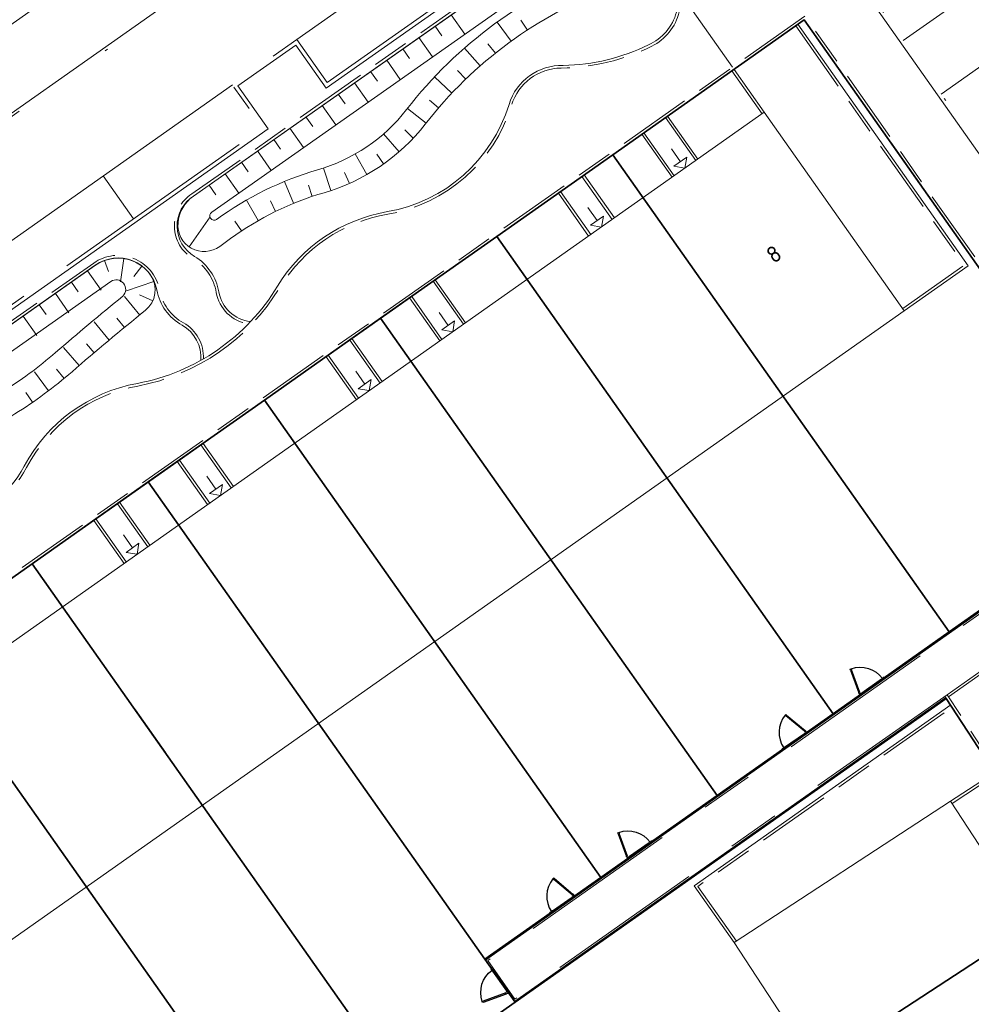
# Model space of a CAD drawing. Header units: metres. Extents: x 150385 to 171486, y 478588 to 485023.
# Tile 131 of 256: x 151078 to 151114, y 483943 to 483980. Entities that reach past the tile are written whole.
import ezdxf
from ezdxf.lldxf.tags import DXFTag

# ---------------------------------------------------------------- set-up
doc = ezdxf.new("R2010")
doc.units = ezdxf.units.M
for name, pattern in [('Dash', [6.35, 3.175, -3.175]), ('KAD', [12, 5, -1, 2, -1, 2, -1]), ('VH-GELEIDEBAND', [6, 2, -2, 0, -2]), ('VH-OPSLUITBAND_100X200', [16, 8, -2, 4, -2]), ('VH-OPSLUITBAND_120X250', [26, 16, -4, 2, -4]), ('VH-OPSLUITBAND_60X200', [12, 6, -2, 2, -2])]:
    doc.linetypes.add(name, pattern=pattern)
for name, color, linetype, lineweight, true_color in [('B-WE-KG-GRENS_PERCEEL-GV', 150, 'KG-PERCEEL', 30, 0x007fff), ('N-GV-GR-ERFAFSCHEIDING_RASTERHEKWERK_HEDERA-G', 7, 'GR-HAAG1', 35, 0x3c602f), ('N-WE-GW-GRONDWERKLIJN-G', 7, 'Continuous', 30, 0x4d4d4d)]:
    doc.layers.add(name, color=color, linetype=linetype, lineweight=lineweight, true_color=true_color)
for name, color, linetype, lineweight in [('N-PV-BR -WONINGNUMMERING-T25', 7, 'Continuous', 25), ('N-PV-OG-BEBOUWING_ENTREE-S', 7, 'Continuous', 18), ('N-PV-OG-KADASTRAAL_BEBOUWING-G', 7, 'Continuous', 35), ('N-WE-IE-TERREINAFSCHEIDING_POORT-S', 5, 'Continuous', 25), ('N-WE-VH-KANTOPSLUITING_ACHTERKANTBAND-G', 7, 'Continuous', 5), ('N-WE-VH-KANTOPSLUITING_GELEIDEBAND-ANTRACIET_40_120X250-G', 7, 'VH-GELEIDEBAND', 35), ('N-WE-VH-KANTOPSLUITING_OPSLUITBAND-ANTRACIET_100X200-G', 7, 'VH-OPSLUITBAND_100X200', 35), ('N-WE-VH-KANTOPSLUITING_OPSLUITBAND-ANTRACIET_120X250-G', 7, 'VH-OPSLUITBAND_120X250', 35), ('N-WE-VH-KANTOPSLUITING_OPSLUITBAND_60X200-G', 7, 'VH-OPSLUITBAND_60X200', 35), ('N-WE-VH-MATERIAALGRENS-G', 7, 'Continuous', 9), ('N-XX-KG-GRENS_PERCEEL-G', 252, 'KAD', 15)]:
    doc.layers.add(name, color=color, linetype=linetype, lineweight=lineweight)
doc.styles.add('NLCS-ISO', font='NLCS-ISO.ttf')
doc.styles.get("Standard").update_dxf_attribs({"font": 'NLCS-ISO.ttf'})
doc.linetypes.add('GR-HAAG1', pattern='A,6,[176,NLCS.SHX,S=0.125,R=0,X=0,Y=0],-2', length=8)
tags = doc.linetypes.add('KG-PERCEEL', pattern='A,5.5,-2,["P",Standard,S=1.8,R=0,X=-0.5,Y=-0.9],-2,5.5,-2,[5,NLCS.shx,S=0.75,R=0,X=0,Y=0],-2', length=19).pattern_tags.tags
tags[6] = DXFTag(74, 10)

# ---------------------------------------------------------------- blocks, each defined once
blk = doc.blocks.new('A$C89842213')
at = {"color": 251, "linetype": 'Dash', "true_color": 0x636466}
for p, q in [((1.057, 0.082), (0.819, 0.97)), ((0.858, 0.981), (1.096, 0.092))]:
    blk.add_line(p, q, dxfattribs=at)
at = {"color": 251, "true_color": 0x636466}
for p, q in [((0.09, 0.02), (1.01, 0.02)), ((1.01, -0.02), (0.09, -0.02))]:
    blk.add_line(p, q, dxfattribs=at)
for points in [[(0.809, 1.009), (0.819, 0.97), (0.858, 0.981), (0.847, 1.019)], [(0.05, -0.02), (0.09, -0.02), (0.09, 0.02), (0.05, 0.02)], [(1.01, -0.02), (1.05, -0.02), (1.05, 0.02), (1.01, 0.02)], [(1.057, 0.082), (1.068, 0.043), (1.106, 0.053), (1.096, 0.092)]]:
    blk.add_lwpolyline(points, close=True, dxfattribs=at)
for centre in [(0, 0), (1.1, 0)]:
    blk.add_circle(centre, 0.03, dxfattribs=at)
blk.add_arc((1.096, 0.003), 1.046, 105.9562, 179.0677, dxfattribs=at)

msp = doc.modelspace()

# ---------------------------------------------------------------- linework, layer by layer
at = {"layer": 'B-WE-KG-GRENS_PERCEEL-GV', "flags": 128}
for points in [[(151067.763, 483911.909), (151062.639, 483919.188), (151080.296, 483931.629), (151079.145, 483933.263), (151066.354, 483951.412), (151073.63, 483956.534), (151078.045, 483959.647), (151082.454, 483962.756), (151086.871, 483965.865), (151091.281, 483968.979), (151095.698, 483972.087), (151100.111, 483975.197), (151107.389, 483980.323), (151120.177, 483962.181), (151112.903, 483957.053), (151108.487, 483953.942), (151104.074, 483950.831), (151099.659, 483947.717), (151095.245, 483944.611), (151096.398, 483942.979), (151112.781, 483954.521), (151117.696, 483946.999), (151120.651, 483942.481), (151123.609, 483937.959), (151126.566, 483933.441), (151129.516, 483928.921), (151134.371, 483921.496), (151113.259, 483906.622), (151107.67, 483914.557), (151104.519, 483919.029), (151101.444, 483923.393), (151098.291, 483927.865), (151095.671, 483931.58), (151094.043, 483930.428), (151097.15, 483926.013), (151100.263, 483921.602), (151103.374, 483917.187), (151106.481, 483912.771), (151111.628, 483905.475), (151085.346, 483886.956), (151080.202, 483894.259), (151077.093, 483898.668), (151073.985, 483903.084), (151070.876, 483907.496)], [(151067.763, 483911.909), (151062.639, 483919.188), (151087.568, 483936.753), (151086.418, 483938.391), (151079.145, 483933.263), (151066.354, 483951.412), (151073.63, 483956.534), (151078.045, 483959.647), (151082.454, 483962.756), (151086.871, 483965.865), (151091.281, 483968.979), (151095.698, 483972.087), (151100.111, 483975.197), (151107.389, 483980.323), (151120.177, 483962.181), (151112.903, 483957.053), (151108.487, 483953.942), (151104.074, 483950.831), (151099.659, 483947.717), (151095.245, 483944.611), (151096.398, 483942.979), (151112.781, 483954.521), (151117.696, 483946.999), (151120.651, 483942.481), (151123.609, 483937.959), (151126.566, 483933.441), (151129.516, 483928.921), (151134.371, 483921.496), (151113.259, 483906.622), (151107.67, 483914.557), (151104.519, 483919.029), (151101.444, 483923.393), (151098.291, 483927.865), (151095.671, 483931.58), (151094.043, 483930.428), (151097.15, 483926.013), (151100.263, 483921.602), (151103.374, 483917.187), (151106.481, 483912.771), (151111.628, 483905.475), (151085.346, 483886.956), (151080.202, 483894.259), (151077.093, 483898.668), (151073.985, 483903.084), (151070.876, 483907.496)], [(151067.763, 483911.909), (151062.639, 483919.188), (151080.296, 483931.629), (151079.145, 483933.263), (151066.354, 483951.412), (151073.63, 483956.534), (151078.045, 483959.647), (151082.454, 483962.756), (151086.871, 483965.865), (151091.281, 483968.979), (151095.698, 483972.087), (151100.111, 483975.197), (151107.389, 483980.323), (151120.177, 483962.181), (151112.903, 483957.053), (151108.487, 483953.942), (151104.074, 483950.831), (151099.659, 483947.717), (151095.245, 483944.611), (151096.398, 483942.979), (151112.781, 483954.521), (151117.696, 483946.999), (151120.651, 483942.481), (151123.609, 483937.959), (151126.566, 483933.441), (151129.516, 483928.921), (151134.371, 483921.496), (151113.259, 483906.622), (151107.67, 483914.557), (151104.519, 483919.029), (151101.444, 483923.393), (151098.291, 483927.865), (151095.671, 483931.58), (151094.043, 483930.428), (151097.15, 483926.013), (151100.263, 483921.602), (151103.374, 483917.187), (151106.481, 483912.771), (151111.628, 483905.475), (151085.346, 483886.956), (151080.202, 483894.259), (151077.093, 483898.668), (151073.985, 483903.084), (151070.876, 483907.496)], [(151067.763, 483911.909), (151062.639, 483919.188), (151080.296, 483931.629), (151079.145, 483933.263), (151066.354, 483951.412), (151073.63, 483956.534), (151078.045, 483959.647), (151082.454, 483962.756), (151086.871, 483965.865), (151091.281, 483968.979), (151095.698, 483972.087), (151100.111, 483975.197), (151107.389, 483980.323), (151120.177, 483962.181), (151112.903, 483957.053), (151108.487, 483953.942), (151104.074, 483950.831), (151099.659, 483947.717), (151095.245, 483944.611), (151096.398, 483942.979), (151112.781, 483954.521), (151117.696, 483946.999), (151120.651, 483942.481), (151123.609, 483937.959), (151126.566, 483933.441), (151129.516, 483928.921), (151134.371, 483921.496), (151113.259, 483906.622), (151107.67, 483914.557), (151104.519, 483919.029), (151101.444, 483923.393), (151098.291, 483927.865), (151095.671, 483931.58), (151094.043, 483930.428), (151097.15, 483926.013), (151100.263, 483921.602), (151103.374, 483917.187), (151106.481, 483912.771), (151111.628, 483905.475), (151085.346, 483886.956), (151080.202, 483894.259), (151077.093, 483898.668), (151073.985, 483903.084), (151070.876, 483907.496)], [(151067.763, 483911.909), (151062.639, 483919.188), (151087.568, 483936.753), (151086.418, 483938.391), (151079.145, 483933.263), (151066.354, 483951.412), (151073.63, 483956.534), (151078.045, 483959.647), (151082.454, 483962.756), (151086.871, 483965.865), (151091.281, 483968.979), (151095.698, 483972.087), (151100.111, 483975.197), (151107.389, 483980.323), (151120.177, 483962.181), (151112.903, 483957.053), (151108.487, 483953.942), (151104.074, 483950.831), (151099.659, 483947.717), (151095.245, 483944.611), (151096.398, 483942.979), (151112.781, 483954.521), (151117.696, 483946.999), (151120.651, 483942.481), (151123.609, 483937.959), (151126.566, 483933.441), (151129.516, 483928.921), (151134.371, 483921.496), (151113.259, 483906.622), (151107.67, 483914.557), (151104.519, 483919.029), (151101.444, 483923.393), (151098.291, 483927.865), (151095.671, 483931.58), (151094.043, 483930.428), (151097.15, 483926.013), (151100.263, 483921.602), (151103.374, 483917.187), (151106.481, 483912.771), (151111.628, 483905.475), (151085.346, 483886.956), (151080.202, 483894.259), (151077.093, 483898.668), (151073.985, 483903.084), (151070.876, 483907.496)], [(151107.389, 483980.323), (151100.111, 483975.197), (151112.903, 483957.053), (151120.177, 483962.181)], [(151107.389, 483980.323), (151100.111, 483975.197), (151112.903, 483957.053), (151120.177, 483962.181)], [(151107.389, 483980.323), (151100.111, 483975.197), (151112.903, 483957.053), (151120.177, 483962.181)], [(151107.389, 483980.323), (151100.111, 483975.197), (151112.903, 483957.053), (151120.177, 483962.181)], [(151107.389, 483980.323), (151100.111, 483975.197), (151112.903, 483957.053), (151120.177, 483962.181)], [(151100.111, 483975.197), (151095.698, 483972.087), (151108.487, 483953.942), (151112.903, 483957.053)], [(151100.111, 483975.197), (151095.698, 483972.087), (151108.487, 483953.942), (151112.903, 483957.053)], [(151100.111, 483975.197), (151095.698, 483972.087), (151108.487, 483953.942), (151112.903, 483957.053)], [(151100.111, 483975.197), (151095.698, 483972.087), (151108.487, 483953.942), (151112.903, 483957.053)], [(151100.111, 483975.197), (151095.698, 483972.087), (151108.487, 483953.942), (151112.903, 483957.053)], [(151095.698, 483972.087), (151091.281, 483968.979), (151104.074, 483950.831), (151108.487, 483953.942)], [(151095.698, 483972.087), (151091.281, 483968.979), (151104.074, 483950.831), (151108.487, 483953.942)], [(151095.698, 483972.087), (151091.281, 483968.979), (151104.074, 483950.831), (151108.487, 483953.942)], [(151095.698, 483972.087), (151091.281, 483968.979), (151104.074, 483950.831), (151108.487, 483953.942)], [(151095.698, 483972.087), (151091.281, 483968.979), (151104.074, 483950.831), (151108.487, 483953.942)], [(151091.281, 483968.979), (151086.871, 483965.865), (151099.659, 483947.717), (151104.074, 483950.831)], [(151091.281, 483968.979), (151086.871, 483965.865), (151099.659, 483947.717), (151104.074, 483950.831)], [(151091.281, 483968.979), (151086.871, 483965.865), (151099.659, 483947.717), (151104.074, 483950.831)], [(151091.281, 483968.979), (151086.871, 483965.865), (151099.659, 483947.717), (151104.074, 483950.831)], [(151091.281, 483968.979), (151086.871, 483965.865), (151099.659, 483947.717), (151104.074, 483950.831)], [(151086.871, 483965.865), (151082.454, 483962.756), (151095.245, 483944.611), (151099.659, 483947.717)], [(151086.871, 483965.865), (151082.454, 483962.756), (151095.245, 483944.611), (151099.659, 483947.717)], [(151086.871, 483965.865), (151082.454, 483962.756), (151095.245, 483944.611), (151099.659, 483947.717)], [(151086.871, 483965.865), (151082.454, 483962.756), (151095.245, 483944.611), (151099.659, 483947.717)], [(151086.871, 483965.865), (151082.454, 483962.756), (151095.245, 483944.611), (151099.659, 483947.717)], [(151082.454, 483962.756), (151078.045, 483959.647), (151091.982, 483939.866), (151096.398, 483942.979), (151095.245, 483944.611)], [(151082.454, 483962.756), (151078.045, 483959.647), (151091.982, 483939.866), (151096.398, 483942.979), (151095.245, 483944.611)], [(151082.454, 483962.756), (151078.045, 483959.647), (151091.982, 483939.866), (151096.398, 483942.979), (151095.245, 483944.611)], [(151082.454, 483962.756), (151078.045, 483959.647), (151091.982, 483939.866), (151096.398, 483942.979), (151095.245, 483944.611)], [(151082.454, 483962.756), (151078.045, 483959.647), (151091.982, 483939.866), (151096.398, 483942.979), (151095.245, 483944.611)], [(151078.045, 483959.647), (151073.63, 483956.534), (151086.418, 483938.391), (151087.568, 483936.753), (151090.555, 483938.853), (151091.982, 483939.866)], [(151078.045, 483959.647), (151073.63, 483956.534), (151086.418, 483938.391), (151087.568, 483936.753), (151090.555, 483938.853), (151091.982, 483939.866)], [(151078.045, 483959.647), (151073.63, 483956.534), (151086.418, 483938.391), (151087.568, 483936.753), (151090.555, 483938.853), (151091.982, 483939.866)], [(151078.045, 483959.647), (151073.63, 483956.534), (151086.418, 483938.391), (151087.568, 483936.753), (151090.555, 483938.853), (151091.982, 483939.866)], [(151078.045, 483959.647), (151073.63, 483956.534), (151086.418, 483938.391), (151087.568, 483936.753), (151090.555, 483938.853), (151091.982, 483939.866)], [(151073.63, 483956.534), (151066.354, 483951.412), (151079.145, 483933.263), (151086.418, 483938.391)], [(151073.63, 483956.534), (151066.354, 483951.412), (151079.145, 483933.263), (151086.418, 483938.391)], [(151073.63, 483956.534), (151066.354, 483951.412), (151079.145, 483933.263), (151086.418, 483938.391)], [(151073.63, 483956.534), (151066.354, 483951.412), (151079.145, 483933.263), (151086.418, 483938.391)], [(151073.63, 483956.534), (151066.354, 483951.412), (151079.145, 483933.263), (151086.418, 483938.391)], [(151117.696, 483946.999), (151112.781, 483954.521), (151096.398, 483942.979), (151091.982, 483939.866), (151090.555, 483938.853), (151095.22, 483932.223), (151096.856, 483933.381)], [(151117.696, 483946.999), (151112.781, 483954.521), (151096.398, 483942.979), (151091.982, 483939.866), (151090.555, 483938.853), (151095.22, 483932.223), (151096.856, 483933.381)], [(151117.696, 483946.999), (151112.781, 483954.521), (151096.398, 483942.979), (151091.982, 483939.866), (151090.555, 483938.853), (151095.22, 483932.223), (151096.856, 483933.381)], [(151117.696, 483946.999), (151112.781, 483954.521), (151096.398, 483942.979), (151091.982, 483939.866), (151090.555, 483938.853), (151095.22, 483932.223), (151096.856, 483933.381)], [(151117.696, 483946.999), (151112.781, 483954.521), (151096.398, 483942.979), (151091.982, 483939.866), (151090.555, 483938.853), (151095.22, 483932.223), (151096.856, 483933.381)], [(151095.22, 483932.223), (151095.671, 483931.58), (151098.291, 483927.865), (151120.651, 483942.481), (151117.696, 483946.999), (151096.856, 483933.381)], [(151095.22, 483932.223), (151095.671, 483931.58), (151098.291, 483927.865), (151120.651, 483942.481), (151117.696, 483946.999), (151096.856, 483933.381)], [(151095.22, 483932.223), (151095.671, 483931.58), (151098.291, 483927.865), (151120.651, 483942.481), (151117.696, 483946.999), (151096.856, 483933.381)], [(151095.22, 483932.223), (151095.671, 483931.58), (151098.291, 483927.865), (151120.651, 483942.481), (151117.696, 483946.999), (151096.856, 483933.381)], [(151095.22, 483932.223), (151095.671, 483931.58), (151098.291, 483927.865), (151120.651, 483942.481), (151117.696, 483946.999), (151096.856, 483933.381)]]:
    msp.add_lwpolyline(points, close=True, dxfattribs=at)
at = {"layer": 'N-GV-GR-ERFAFSCHEIDING_RASTERHEKWERK_HEDERA-G', "color": 7, "lineweight": 5, "ltscale": 0.5, "flags": 128}
for points in [[(151111.753, 483958.688), (151106.586, 483966.021)], [(151108.491, 483953.943), (151102.172, 483962.91)], [(151102.925, 483952.467), (151097.758, 483959.799)], [(151099.663, 483947.722), (151093.344, 483956.689)], [(151107.51, 483953.252), (151109.472, 483954.634)], [(151094.097, 483946.246), (151088.93, 483953.578)], [(151091.987, 483939.866), (151084.516, 483950.468)], [(151098.682, 483947.03), (151100.644, 483948.413)], [(151103.028, 483947.647), (151090.555, 483938.857), (151093.501, 483934.679)], [(151085.269, 483940.025), (151080.101, 483947.357)]]:
    msp.add_lwpolyline(points, dxfattribs=at)
at = {"layer": 'N-PV-OG-BEBOUWING_ENTREE-S', "color": 7, "lineweight": 5}
for p, q in [((151102.682, 483974.928), (151102.337, 483975.419)), ((151102.927, 483975.101), (151102.855, 483974.683)), ((151102.855, 483974.683), (151102.437, 483974.756)), ((151099.511, 483972.693), (151099.165, 483973.184)), ((151099.683, 483972.448), (151099.265, 483972.521)), ((151099.756, 483972.866), (151099.683, 483972.448)), ((151093.854, 483968.707), (151093.508, 483969.198)), ((151094.099, 483968.88), (151094.027, 483968.462)), ((151094.027, 483968.462), (151093.609, 483968.534)), ((151090.682, 483966.472), (151090.337, 483966.963)), ((151090.928, 483966.645), (151090.855, 483966.227)), ((151090.855, 483966.227), (151090.437, 483966.299)), ((151085.026, 483962.486), (151084.68, 483962.976)), ((151085.271, 483962.659), (151085.199, 483962.241)), ((151085.199, 483962.241), (151084.781, 483962.313)), ((151081.854, 483960.251), (151081.509, 483960.741)), ((151082.1, 483960.424), (151082.027, 483960.006)), ((151082.027, 483960.006), (151081.609, 483960.078))]:
    msp.add_line(p, q, dxfattribs=at)
at = {"layer": 'N-PV-OG-BEBOUWING_ENTREE-S', "color": 7, "lineweight": 5, "flags": 128}
for points in [[(151102.437, 483974.756), (151102.927, 483975.101)], [(151099.265, 483972.521), (151099.756, 483972.866)], [(151093.609, 483968.534), (151094.099, 483968.88)], [(151090.437, 483966.299), (151090.928, 483966.645)], [(151084.781, 483962.313), (151085.271, 483962.659)], [(151081.609, 483960.078), (151082.1, 483960.424)]]:
    msp.add_lwpolyline(points, dxfattribs=at)
at = {"layer": 'N-PV-OG-KADASTRAAL_BEBOUWING-G', "color": 7, "lineweight": 5}
for points in [[(151075.499, 483944.114), (151111.188, 483969.264), (151105.871, 483976.809), (151070.182, 483951.659)], [(151104.723, 483945.242), (151122.703, 483917.737), (151130.931, 483923.116), (151112.951, 483950.621)]]:
    msp.add_lwpolyline(points, close=True, dxfattribs=at)
at = {"layer": 'N-WE-GW-GRONDWERKLIJN-G', "color": 7, "lineweight": 5}
for p, q in [((151093.97, 483980.517), (151094.487, 483979.781)), ((151093.356, 483980.086), (151093.615, 483979.718)), ((151096.245, 483979.512), (151095.717, 483980.241)), ((151096.863, 483979.937), (151096.616, 483980.314)), ((151092.743, 483979.654), (151093.261, 483978.918)), ((151095.072, 483978.577), (151094.479, 483979.254)), ((151095.648, 483979.058), (151095.367, 483979.41)), ((151092.129, 483979.223), (151092.388, 483978.855)), ((151091.516, 483978.791), (151092.034, 483978.055)), ((151090.902, 483978.36), (151091.161, 483977.992)), ((151093.992, 483977.537), (151093.339, 483978.156)), ((151094.52, 483978.07), (151094.208, 483978.394)), ((151090.289, 483977.928), (151090.807, 483977.192)), ((151089.676, 483977.497), (151089.934, 483977.129)), ((151089.062, 483977.065), (151089.58, 483976.329)), ((151093.49, 483976.981), (151093.149, 483977.274)), ((151088.449, 483976.634), (151088.708, 483976.266)), ((151093.014, 483976.401), (151092.305, 483976.956)), ((151087.835, 483976.202), (151088.353, 483975.466)), ((151091.988, 483975.31), (151091.397, 483975.988)), ((151092.528, 483975.83), (151092.2, 483976.138)), ((151087.222, 483975.771), (151087.481, 483975.403)), ((151086.608, 483975.339), (151087.126, 483974.603)), ((151090.767, 483974.443), (151090.322, 483975.225)), ((151091.399, 483974.846), (151091.139, 483975.213)), ((151085.995, 483974.908), (151086.254, 483974.54)), ((151085.381, 483974.476), (151085.899, 483973.74)), ((151089.399, 483973.835), (151089.117, 483974.69)), ((151090.098, 483974.105), (151089.915, 483974.516)), ((151084.768, 483974.045), (151085.027, 483973.677)), ((151087.98, 483973.35), (151087.638, 483974.183)), ((151088.683, 483973.612), (151088.539, 483974.039)), ((151086.633, 483972.692), (151086.186, 483973.473)), ((151087.296, 483973.043), (151087.098, 483973.447)), ((151084.011, 483971.693), (151084.801, 483972.836)), ((151085.995, 483972.298), (151085.746, 483972.673)), ((151080.787, 483971.172), (151080.94, 483970.759)), ((151081.525, 483971.25), (151081.396, 483970.368)), ((151080.148, 483970.784), (151080.666, 483970.048)), ((151082.21, 483970.964), (151081.908, 483970.563)), ((151079.535, 483970.352), (151079.794, 483969.984)), ((151082.662, 483970.379), (151081.63, 483970.025)), ((151078.921, 483969.921), (151079.439, 483969.185)), ((151082.127, 483969.102), (151081.556, 483969.81)), ((151082.629, 483969.647), (151082.126, 483969.871)), ((151078.308, 483969.489), (151078.567, 483969.121)), ((151077.695, 483969.058), (151078.212, 483968.322)), ((151080.967, 483968.151), (151080.391, 483968.842)), ((151081.545, 483968.629), (151081.26, 483968.977)), ((151079.823, 483967.18), (151079.236, 483967.862)), ((151080.393, 483967.668), (151080.102, 483968.011)), ((151078.666, 483966.226), (151078.123, 483966.944)), ((151079.254, 483966.692), (151078.967, 483967.039)), ((151078.058, 483965.787), (151077.803, 483966.158))]:
    msp.add_line(p, q, dxfattribs=at)
at = {"layer": 'N-WE-GW-GRONDWERKLIJN-G', "color": 7, "lineweight": 5, "flags": 128}
for points in [[(151100.044, 483981.548, 0.138894), (151092.983, 483976.361, -0.158157), (151089.137, 483973.754, 0.087133), (151085.581, 483972.01, 0.001384), (151085.173, 483971.711, -0.645972), (151083.584, 483972.604, -0.220696), (151084.172, 483973.625), (151099.541, 483984.437), (151100.511, 483983.061, -0.491462), (151100.044, 483981.548)], [(151099.472, 483982.973, 0.412909), (151099.117, 483983.038), (151084.864, 483973.012, 0.969691), (151085.051, 483972.737, -0.087133), (151088.886, 483974.618, 0.158157), (151092.272, 483976.914, -0.138894), (151099.729, 483982.391, 0.491462), (151099.775, 483982.542), (151099.47, 483982.976)]]:
    msp.add_lwpolyline(points, format="xyb", dxfattribs=at)
for points in [[(151065.704, 483959.021, 0.360491), (151068.167, 483958.353, 0.153275), (151070.378, 483960.336, -0.178551), (151075.375, 483964.394, 0.05682), (151077.381, 483965.344, 0.039999), (151079.556, 483966.948, -0.009909), (151082.341, 483969.275, 0.396814), (151082.532, 483970.633, 0.413535), (151080.443, 483970.992), (151064.95, 483960.09)], [(151081.027, 483970.375), (151067.075, 483960.558, 0.837094), (151067.769, 483959.225, 0.152637), (151069.569, 483960.845, -0.178551), (151075.05, 483965.295, 0.05682), (151076.872, 483966.158, 0.039999), (151078.931, 483967.677, -0.009007), (151081.484, 483969.817, 0.925587)]]:
    msp.add_lwpolyline(points, format="xyb", close=True, dxfattribs=at)
at = {"layer": 'N-WE-VH-KANTOPSLUITING_ACHTERKANTBAND-G', "color": 7, "lineweight": 5}
msp.add_line((151113.006, 483950.537), (151114.68, 483951.631), dxfattribs=at)
at = {"layer": 'N-WE-VH-KANTOPSLUITING_ACHTERKANTBAND-G', "color": 7, "lineweight": 5, "flags": 128}
msp.add_lwpolyline([(151058.493, 483966.945), (151095.489, 483993.016), (151097.079, 483990.76), (151060.083, 483964.688)], close=True, dxfattribs=at)
for points in [[(151111.015, 483987.946), (151110.826, 483988.214, 0.414214), (151102.632, 483989.633), (151098.12, 483986.453), (151099.276, 483984.814), (151089.221, 483977.728), (151088.066, 483979.368), (151085.859, 483977.813), (151087.011, 483976.178), (151076.957, 483969.092)], [(151111.04, 483987.961), (151111.644, 483987.105, -0.414214), (151111.528, 483986.436), (151107.932, 483983.902), (151118.497, 483968.91), (151122.175, 483971.502, -0.414214), (151122.705, 483971.411), (151123.922, 483969.683, -0.377784), (151123.079, 483961.954, 0.367844), (151121.106, 483946.37), (151137.492, 483921.303), (151154.377, 483899.02, 0.404128)], [(151099.276, 483984.814), (151099.537, 483984.443), (151084.176, 483973.619, 0.566915), (151084.215, 483971.332, -0.214171), (151085.138, 483969.979, 0.336593), (151086.344, 483968.854, 0.330071)], [(151102.235, 483982.211, -0.47792), (151101.47, 483979.378, -0.111065), (151098.228, 483978.592, 0.336386), (151096.168, 483977.11, -0.281935), (151091.545, 483973.032, 0.216555), (151087.365, 483970.203, -0.214709), (151082.039, 483966.503, 0.229774), (151077.742, 483963.356, -0.243381), (151074.797, 483961.313, 0.248288), (151070.138, 483958.018, -0.045752), (151069.366, 483956.817, -0.507691), (151066.315, 483956.851), (151063.729, 483960.574, -0.199588), (151063.419, 483962)], [(151120.238, 483962.099), (151107.392, 483980.327), (151066.276, 483951.352), (151064.753, 483950.279, 0.07236), (151063.101, 483948.715, -0.14161), (151058.542, 483945.449, 0.068548), (151056.141, 483944.209), (151046.675, 483937.538)], [(151084.447, 483967.374, 0.294461), (151083.741, 483968.717, -0.222911), (151082.776, 483970.057, 0.544015), (151080.44, 483970.997), (151064.954, 483960.085), (151064.726, 483960.408)]]:
    msp.add_lwpolyline(points, format="xyb", dxfattribs=at)
for points in [[(151107.147, 483980.154), (151113.616, 483970.975), (151111.188, 483969.264)], [(151120.319, 483962.156), (151120.238, 483962.099), (151107.392, 483980.327)], [(151105.789, 483976.751), (151104.637, 483978.386)], [(151103.345, 483975.029), (151102.193, 483976.664)], [(151102.365, 483974.338), (151101.212, 483975.972)], [(151100.174, 483972.794), (151099.022, 483974.429)], [(151099.193, 483972.102), (151098.041, 483973.737)], [(151094.517, 483968.808), (151093.365, 483970.442)], [(151093.536, 483968.116), (151092.384, 483969.751)], [(151091.346, 483966.572), (151090.194, 483968.207)], [(151090.365, 483965.881), (151089.213, 483967.516)], [(151085.689, 483962.586), (151084.537, 483964.221)], [(151084.708, 483961.895), (151083.556, 483963.53)], [(151112.766, 483954.558), (151096.377, 483943.008), (151095.272, 483944.579), (151120.203, 483962.148)], [(151082.518, 483960.351), (151081.365, 483961.986)], [(151081.537, 483959.66), (151080.385, 483961.295)], [(151112.87, 483954.582), (151122.444, 483961.329)], [(151116.316, 483949.129), (151112.734, 483954.608)], [(151104.723, 483945.242), (151103.201, 483947.402), (151112.958, 483954.277)]]:
    msp.add_lwpolyline(points, dxfattribs=at)
at = {"layer": 'N-WE-VH-KANTOPSLUITING_GELEIDEBAND-ANTRACIET_40_120X250-G', "color": 7, "lineweight": 5, "ltscale": 2, "flags": 128}
msp.add_lwpolyline([(151058.326, 483966.974), (151095.518, 483993.183), (151097.247, 483990.731), (151060.054, 483964.521), (151058.326, 483966.974)], dxfattribs=at)
at = {"layer": 'N-WE-VH-KANTOPSLUITING_GELEIDEBAND-ANTRACIET_40_120X250-G', "color": 7, "lineweight": 5, "ltscale": 2}
msp.add_lwpolyline([(151111.137, 483988.032), (151111.137, 483988.032), (151111.742, 483987.174, -0.414214), (151111.597, 483986.338), (151108.099, 483983.873), (151118.526, 483969.077), (151122.106, 483971.6, -0.414214), (151122.803, 483971.48), (151124.02, 483969.753, -0.377784), (151123.16, 483961.865, 0.367844), (151121.206, 483946.436), (151137.59, 483921.373), (151154.472, 483899.092, 0.404128)], format="xyb", dxfattribs=at)
at = {"layer": 'N-WE-VH-KANTOPSLUITING_OPSLUITBAND-ANTRACIET_100X200-G', "color": 7, "lineweight": 5, "ltscale": 0.35, "flags": 128}
for points in [[(151063.306, 483961.919, 0.186718), (151063.647, 483960.517), (151066.234, 483956.794, 0.507638), (151069.445, 483956.756, 0.045749), (151070.227, 483957.973, -0.248288), (151074.81, 483961.214, 0.243381), (151077.831, 483963.309, -0.229774), (151082.057, 483966.404, 0.214708), (151087.45, 483970.151, -0.216554), (151091.563, 483972.934, 0.281935), (151096.263, 483977.081, -0.325522), (151098.147, 483978.493, 0.112078), (151101.591, 483979.324, 0.464088), (151102.316, 483982.269), (151099.808, 483985.828, 0.211332), (151098.425, 483986.669)], [(151099.194, 483984.756), (151099.393, 483984.474), (151084.114, 483973.707, 0.561621), (151084.162, 483971.247, -0.214171), (151085.039, 483969.961, 0.322497), (151086.259, 483968.765, 0.316373)], [(151120.319, 483962.156), (151107.416, 483980.466), (151066.218, 483951.434), (151064.695, 483950.361, 0.07236), (151063.023, 483948.777, -0.14161), (151058.508, 483945.544, 0.068548), (151056.084, 483944.291), (151046.618, 483937.62)], [(151084.551, 483967.433, 0.28213), (151083.791, 483968.804, -0.223087), (151082.874, 483970.076, 0.544015), (151080.382, 483971.079), (151064.978, 483960.224), (151064.808, 483960.466)]]:
    msp.add_lwpolyline(points, format="xyb", dxfattribs=at)
for points in [[(151107.065, 483980.097), (151113.476, 483970.999), (151111.13, 483969.346)], [(151105.871, 483976.809), (151104.719, 483978.443)], [(151103.264, 483974.971), (151102.112, 483976.606)], [(151102.446, 483974.395), (151101.294, 483976.03)], [(151100.092, 483972.736), (151098.94, 483974.371)], [(151099.275, 483972.16), (151098.123, 483973.795)], [(151094.436, 483968.75), (151093.283, 483970.385)], [(151093.618, 483968.174), (151092.466, 483969.809)], [(151091.264, 483966.515), (151090.112, 483968.15)], [(151090.447, 483965.939), (151089.294, 483967.574)], [(151085.607, 483962.529), (151084.455, 483964.164)], [(151084.79, 483961.953), (151083.638, 483963.587)], [(151082.436, 483960.294), (151081.284, 483961.928)], [(151116.399, 483949.184), (151112.815, 483954.666), (151122.846, 483961.734)], [(151081.618, 483959.718), (151080.466, 483961.352)], [(151104.807, 483945.297), (151103.341, 483947.377), (151113.007, 483954.19)], [(151112.951, 483950.621), (151114.625, 483951.715)]]:
    msp.add_lwpolyline(points, dxfattribs=at)
at = {"layer": 'N-WE-VH-KANTOPSLUITING_OPSLUITBAND-ANTRACIET_120X250-G', "color": 7, "lineweight": 5, "ltscale": 0.5, "flags": 128}
msp.add_lwpolyline([(151050.672, 483939.769), (151047.245, 483937.354, -0.414245), (151046.548, 483937.474), (151043.968, 483941.136, -0.414185), (151045.417, 483949.497), (151063.579, 483962.296), (151064.732, 483960.661), (151074.541, 483967.573), (151073.389, 483969.208), (151075.841, 483970.936), (151076.993, 483969.301), (151086.802, 483976.214), (151085.65, 483977.849), (151088.102, 483979.577), (151089.258, 483977.937), (151099.067, 483984.85), (151097.911, 483986.49), (151102.57, 483989.773, -0.414214), (151110.931, 483988.325), (151111.137, 483988.032)], format="xyb", dxfattribs=at)
at = {"layer": 'N-WE-VH-KANTOPSLUITING_OPSLUITBAND_60X200-G', "color": 7, "lineweight": 5, "flags": 128}
msp.add_lwpolyline([(151112.815, 483954.666), (151096.391, 483943.092), (151095.356, 483944.564), (151120.319, 483962.156)], dxfattribs=at)
at = {"layer": 'N-WE-VH-MATERIAALGRENS-G', "color": 7, "lineweight": 5, "flags": 128}
for points in [[(151088.102, 483979.577), (151097.911, 483986.49)], [(151111.152, 483979.54), (151114.732, 483982.063)], [(151104.661, 483978.525), (151102.681, 483981.336)], [(151112.592, 483977.497), (151116.172, 483980.02)], [(151075.841, 483970.936), (151085.65, 483977.849)], [(151080.745, 483974.393), (151081.897, 483972.758)]]:
    msp.add_lwpolyline(points, dxfattribs=at)
at = {"layer": 'N-XX-KG-GRENS_PERCEEL-G', "color": 7, "lineweight": 5, "flags": 128}
for points in [[(151095.249, 483944.611), (151120.18, 483962.18), (151107.392, 483980.327), (151066.357, 483951.41), (151079.146, 483933.263), (151086.421, 483938.39)], [(151100.117, 483975.2), (151112.905, 483957.054)], [(151095.703, 483972.09), (151108.491, 483953.943)], [(151091.289, 483968.979), (151104.077, 483950.832)], [(151086.875, 483965.868), (151099.663, 483947.722)], [(151082.461, 483962.758), (151096.401, 483942.976)], [(151073.632, 483956.537), (151087.573, 483936.755), (151091.987, 483939.866), (151078.047, 483959.647)], [(151117.705, 483947.003), (151096.863, 483933.378), (151095.228, 483932.226)]]:
    msp.add_lwpolyline(points, dxfattribs=at)
msp.add_lwpolyline([(151134.376, 483921.501), (151113.269, 483906.626), (151090.555, 483938.857), (151112.788, 483954.525)], close=True, dxfattribs=at)

# ---------------------------------------------------------------- block references
at = {"layer": 'N-WE-IE-TERREINAFSCHEIDING_POORT-S', "color": 7, "lineweight": 5}
for p, xscale, rotation in [((151110.41, 483955.297), -1, 35.15780322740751), ((151101.582, 483949.076), -1, 35.15780322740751), ((151095.508, 483944.244), -0.9999999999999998, 125.1725827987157)]:
    msp.add_blockref('A$C89842213', p, dxfattribs=dict(at, xscale=xscale, rotation=rotation))
at = {"layer": 'N-WE-IE-TERREINAFSCHEIDING_POORT-S', "color": 7, "lineweight": 5, "rotation": 35.17258283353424}
for p in [(151106.581, 483952.6), (151097.753, 483946.378)]:
    msp.add_blockref('A$C89842213', p, dxfattribs=at)

# ---------------------------------------------------------------- texts
at = {"layer": 'N-PV-BR -WONINGNUMMERING-T25', "color": 7, "lineweight": 5, "style": 'NLCS-ISO'}
msp.add_text('8', height=0.625, rotation=35.1726, dxfattribs=at).set_placement((151106.23, 483971.033))

doc.saveas('drawing.dxf')
